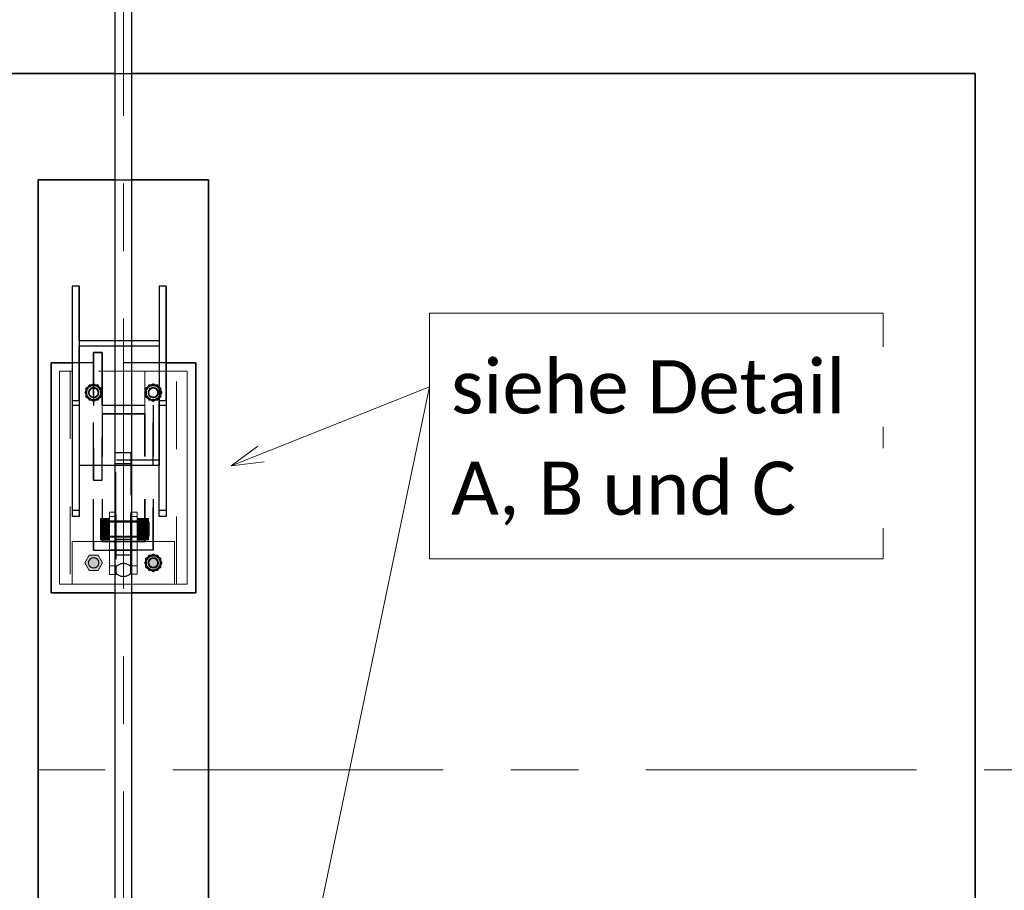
# Model space of a CAD drawing. Header units: metres. Extents: x -3 to 135, y -4 to 27.
# Tile 22 of 81: x 10.32 to 12.63, y 18.48 to 20.53. Entities that reach past the tile are written whole.
import ezdxf

# ---------------------------------------------------------------- set-up
doc = ezdxf.new("R2010")
doc.units = ezdxf.units.M
for name, pattern in [('Rasterlinie', [1.1112499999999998, 0.6349999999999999, -0.15875, 0.15875, -0.15875]), ('Strich', [0.3175, 0.15875, -0.15875]), ('Verdeckt', [0.15, 0.09999999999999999, -0.05])]:
    doc.linetypes.add(name, pattern=pattern)
for name, color, linetype, lineweight in [('_Verdeckte Linien_', 7, 'Strich', 18), ('S-BEAM', 12, 'Continuous', 35), ('S-BEAM-HDLN', 1, 'Verdeckt', 25), ('S-COLS', 52, 'Continuous', 18), ('S-COLS-HDLN', 52, 'Verdeckt', 25), ('S-FNDN', 32, 'Continuous', 35), ('S-FNDN-HDLN', 4, 'Verdeckt', 25), ('S-GRID', 1, 'Continuous', 9), ('Text', 250, 'Continuous', 9), ('Tragwerksverbindungen', 7, 'Continuous', 18)]:
    doc.layers.add(name, color=color, linetype=linetype, lineweight=lineweight)
doc.styles.add('Calibri_1', font='calibri.ttf', dxfattribs={"height": 0.125})

# ---------------------------------------------------------------- blocks, each defined once
blk = doc.blocks.new('SP-TV-Schraube_Mutter_001 - M24-V24-Fundamente Draufsicht')
at = {"layer": 'Tragwerksverbindungen', "linetype": 'Strich'}
blk.add_hatch(color=142, dxfattribs=at).paths.add_polyline_path([(2.483133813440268, 7.231604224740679), (2.503918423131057, 7.231604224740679), (2.514310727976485, 7.249604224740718), (2.503918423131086, 7.26760422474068), (2.483133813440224, 7.26760422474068), (2.472741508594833, 7.249604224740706)])
at = {"layer": '_Verdeckte Linien_'}
for radius, start, end in [(0.01200000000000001, 90, 269.9999999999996), (0.01199999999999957, 269.9999999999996, 90)]:
    blk.add_arc((2.493526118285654, 7.249604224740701), radius, start, end, dxfattribs=at)
at = {"layer": 'Tragwerksverbindungen'}
for p, q in [((2.48313381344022, 7.26760422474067), (2.472741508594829, 7.249604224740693)), ((2.503918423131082, 7.26760422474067), (2.48313381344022, 7.26760422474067)), ((2.514310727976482, 7.249604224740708), (2.503918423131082, 7.26760422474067)), ((2.472741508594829, 7.249604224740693), (2.483133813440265, 7.23160422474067)), ((2.503918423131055, 7.23160422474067), (2.514310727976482, 7.249604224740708)), ((2.483133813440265, 7.23160422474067), (2.503918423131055, 7.23160422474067))]:
    blk.add_line(p, q, dxfattribs=at)
blk = doc.blocks.new('SP-TV-Schraube_Mutter_001 - M24-V11-Fundamente Draufsicht')
at = {"layer": '_Verdeckte Linien_'}
for p, q in [((2.483133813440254, 19.66760422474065), (2.472741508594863, 19.64960422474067)), ((2.503918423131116, 19.66760422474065), (2.483133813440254, 19.66760422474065)), ((2.514310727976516, 19.64960422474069), (2.503918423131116, 19.66760422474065)), ((2.472741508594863, 19.64960422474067), (2.483133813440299, 19.63160422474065)), ((2.483133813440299, 19.63160422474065), (2.503918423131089, 19.63160422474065)), ((2.503918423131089, 19.63160422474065), (2.514310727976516, 19.64960422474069))]:
    blk.add_line(p, q, dxfattribs=at)
for start, end in [(90, 269.9999999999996), (269.9999999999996, 90)]:
    blk.add_arc((2.493526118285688, 19.64960422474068), 0.01200000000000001, start, end, dxfattribs=at)
blk = doc.blocks.new('SP-TV-Mutter_001 - M24-1093895-Fundamente Draufsicht')
at = {"layer": '_Verdeckte Linien_'}
for centre, radius, start, end in [((0, 0), 0.01620000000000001, 359.9999999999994, 179.9999999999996), ((0, 0), 0.01620000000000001, 180.0000000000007, 359.9999999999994), ((0, 0), 0.01199999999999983, 2.289999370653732e-13, 180), ((0, 0), 0.01199999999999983, 180.0000000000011, 2.035554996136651e-13), ((-2.957745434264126e-20, 0), 0.01037600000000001, 6.679164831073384e-13, 179.9999999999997), ((-2.957745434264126e-20, 0), 0.01037600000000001, 179.9999999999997, 359.9999999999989)]:
    blk.add_arc(centre, radius, start, end, dxfattribs=at)
for points in [[(-0.02078460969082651, 8.036904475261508e-17), (-0.01902888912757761, 0.00304099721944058), (-0.01554111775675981, 0.009081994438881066), (-0.01210068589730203, 0.01504099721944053), (-0.01039230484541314, 0.018)], [(-0.01039230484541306, -0.01800000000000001), (-0.01210068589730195, -0.01504099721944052), (-0.01554111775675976, -0.009081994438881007), (-0.01902888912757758, -0.003040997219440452), (-0.0207846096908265, 8.411431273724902e-17)], [(-0.01039230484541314, 0.018), (-0.006975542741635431, 0.018), (-9.467902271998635e-05, 0.018), (0.00688086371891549, 0.018), (0.01039230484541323, 0.018)], [(0.01039230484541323, 0.018), (0.01210068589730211, 0.01504099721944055), (0.01554111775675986, 0.009081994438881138), (0.01902888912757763, 0.003040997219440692), (0.02078460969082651, 2.247160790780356e-16)], [(0.02078460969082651, 2.263023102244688e-16), (0.0190762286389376, -0.002959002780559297), (0.01563579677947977, -0.00891800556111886), (0.01214802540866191, -0.01495900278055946), (0.01039230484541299, -0.01800000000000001)], [(0.01039230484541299, -0.01800000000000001), (0.006975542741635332, -0.01800000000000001), (9.467902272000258e-05, -0.01800000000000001), (-0.006880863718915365, -0.01800000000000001), (-0.01039230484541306, -0.01800000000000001)]]:
    blk.add_open_spline(points, degree=3, dxfattribs=at)
blk = doc.blocks.new('Rundstahl Träger - RB 36-V14-Fundamente Draufsicht')
at = {"layer": 'S-BEAM', "lineweight": 25}
for p, q in [((2.543526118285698, 21.8057504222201), (2.543526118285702, 17.60123693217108)), ((2.583526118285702, 17.60123693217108), (2.583526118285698, 21.8057504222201))]:
    blk.add_line(p, q, dxfattribs=at)
blk = doc.blocks.new('Rundstahl Träger - RB 36-V15-Fundamente Draufsicht')
at = {"layer": 'S-BEAM', "lineweight": 25}
for p, q in [((2.543526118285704, 19.23292108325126), (2.543526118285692, 15.61392529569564)), ((2.583526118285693, 15.61392529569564), (2.583526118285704, 19.23292108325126))]:
    blk.add_line(p, q, dxfattribs=at)
for major_axis, ratio, start_param, end_param in [((0.01999999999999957, 0), 0.7505517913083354, 0.01259374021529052, 3.12899891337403), ((0.02000000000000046, 0), 0.7505517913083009, 3.141592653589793, 6.283185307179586)]:
    blk.add_ellipse((2.563526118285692, 15.61392529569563), major_axis=major_axis, ratio=ratio, start_param=start_param, end_param=end_param, dxfattribs=at)
at = {"layer": 'S-BEAM-HDLN'}
for major_axis, ratio, start_param, end_param in [((0.02000000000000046, 0), 0.7505517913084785, 0, 3.141592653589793), ((0.01999999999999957, 0), 0.7505517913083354, 3.154186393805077, 6.270591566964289)]:
    blk.add_ellipse((2.563526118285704, 19.23292108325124), major_axis=major_axis, ratio=ratio, start_param=start_param, end_param=end_param, dxfattribs=at)
blk = doc.blocks.new('Öse9 - Öse2-1137117-Fundamente Draufsicht')
at = {"layer": 'S-COLS'}
for p, q in [((2.54352611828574, 44.12825934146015), (2.531026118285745, 44.12825934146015)), ((2.531026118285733, 44.12825934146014), (2.531026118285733, 44.11796475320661)), ((2.531026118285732, 44.00196184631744), (2.531026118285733, 44.1179647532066)), ((2.543526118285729, 44.11796475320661), (2.531026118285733, 44.11796475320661)), ((2.531026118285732, 43.98202432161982), (2.531026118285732, 44.00196184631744)), ((2.531026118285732, 44.00196184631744), (2.543526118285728, 44.00196184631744)), ((2.543526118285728, 43.98202432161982), (2.531026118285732, 43.98202432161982))]:
    blk.add_line(p, q, dxfattribs=at)
at = {"layer": 'S-COLS-HDLN'}
for p, q in [((2.546026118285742, 44.12825934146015), (2.543575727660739, 44.12825934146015)), ((2.546026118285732, 44.11796475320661), (2.543575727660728, 44.11796475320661)), ((2.546026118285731, 44.11796475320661), (2.546026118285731, 44.12825934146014)), ((2.546026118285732, 44.1179647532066), (2.546026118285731, 44.00196184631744)), ((2.546026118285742, 44.10718075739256), (2.531026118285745, 44.10718075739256)), ((2.531026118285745, 44.07008075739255), (2.546026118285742, 44.07008075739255)), ((2.546026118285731, 44.05914974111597), (2.531026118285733, 44.05914974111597)), ((2.543575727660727, 44.00196184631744), (2.546026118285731, 44.00196184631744)), ((2.546026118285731, 44.00196184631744), (2.546026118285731, 43.98202432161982)), ((2.546026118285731, 43.98202432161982), (2.543575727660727, 43.98202432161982))]:
    blk.add_line(p, q, dxfattribs=at)
blk = doc.blocks.new('Lasche richtig6 - Lasche richtig-1137238-Fundamente Draufsicht')
at = {"layer": 'S-COLS-HDLN'}
for p, q in [((2.546026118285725, 44.12243060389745), (2.546026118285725, 44.26776297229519)), ((2.581026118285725, 44.26776297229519), (2.546026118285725, 44.26776297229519)), ((2.581026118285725, 44.26776297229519), (2.581026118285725, 44.12243060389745)), ((2.546026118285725, 44.2421859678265), (2.581026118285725, 44.2421859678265)), ((2.546026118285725, 44.12243060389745), (2.546026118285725, 44.0280075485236)), ((2.581026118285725, 44.0280075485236), (2.581026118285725, 44.12243060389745)), ((2.581026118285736, 44.10718075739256), (2.546026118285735, 44.10718075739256)), ((2.546026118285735, 44.07008075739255), (2.581026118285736, 44.07008075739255)), ((2.581026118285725, 44.06373046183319), (2.546026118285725, 44.06373046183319)), ((2.546026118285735, 44.02800754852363), (2.581026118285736, 44.02800754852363))]:
    blk.add_line(p, q, dxfattribs=at)
blk = doc.blocks.new('Öse15 - Öse2-1137252-Fundamente Draufsicht')
at = {"layer": 'S-COLS'}
for p, q in [((10.59602611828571, 19.36883244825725), (10.58352611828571, 19.36883244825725)), ((10.5960261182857, 19.3585378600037), (10.5835261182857, 19.3585378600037)), ((10.5960261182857, 19.3585378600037), (10.5960261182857, 19.36883244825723)), ((10.5960261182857, 19.3585378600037), (10.5960261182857, 19.24302082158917)), ((10.5835261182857, 19.24302082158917), (10.5960261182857, 19.24302082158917)), ((10.5960261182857, 19.24302082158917), (10.5960261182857, 19.2229196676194)), ((10.5960261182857, 19.2229196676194), (10.5835261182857, 19.2229196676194))]:
    blk.add_line(p, q, dxfattribs=at)
at = {"layer": 'S-COLS-HDLN'}
for p, q in [((10.58347650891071, 19.36883244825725), (10.58102611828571, 19.36883244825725)), ((10.5810261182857, 19.36883244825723), (10.5810261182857, 19.3585378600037)), ((10.5810261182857, 19.24302082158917), (10.5810261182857, 19.3585378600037)), ((10.5834765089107, 19.3585378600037), (10.5810261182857, 19.3585378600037)), ((10.59602611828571, 19.34775386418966), (10.58102611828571, 19.34775386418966)), ((10.58102611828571, 19.31065386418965), (10.59602611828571, 19.31065386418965)), ((10.5960261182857, 19.29972284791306), (10.5810261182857, 19.29972284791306)), ((10.5810261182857, 19.2229196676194), (10.5810261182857, 19.24302082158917)), ((10.5810261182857, 19.24302082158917), (10.5834765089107, 19.24302082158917)), ((10.5834765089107, 19.2229196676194), (10.5810261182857, 19.2229196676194))]:
    blk.add_line(p, q, dxfattribs=at)
blk = doc.blocks.new('SP-TV-AP-Rechteck_002 - AP-Rechteck-V26-Fundamente Draufsicht')
at = {"layer": '_Verdeckte Linien_'}
for p, q in [((0.01995039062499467, 0.25), (-0.01995039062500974, 0.25)), ((-0.09995039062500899, -0.25), (0.119950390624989, -0.25))]:
    blk.add_line(p, q, dxfattribs=at)
at = {"layer": 'Tragwerksverbindungen'}
for p, q in [((-0.02000000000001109, 0.25), (-0.15, 0.25)), ((-0.15, 0.25), (-0.15, -0.25)), ((0.15, 0.25), (0.01999999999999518, 0.25)), ((0.15, -0.25), (0.15, 0.25)), ((-0.15, -0.25), (-0.1000000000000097, -0.25)), ((0.1199999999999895, -0.25), (0.15, -0.25))]:
    blk.add_line(p, q, dxfattribs=at)
blk = doc.blocks.new('SP-TV-Schraube_Mutter_001 - M33-V21-Fundamente Draufsicht')
at = {"layer": 'Tragwerksverbindungen', "linetype": 'Strich'}
for points in [[(-0.02499999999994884, 7.363496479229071e-14), (1.082867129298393e-14, 7.363496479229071e-14), (1.082867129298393e-14, 0.02100000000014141), (-0.024999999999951, 0.02100000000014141), (-0.024999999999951, 0.01531941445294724)], [(1.082867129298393e-14, 7.363496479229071e-14), (0.02500000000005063, 7.363496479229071e-14), (0.02500000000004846, 0.02100000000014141), (1.082867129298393e-14, 0.02100000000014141)], [(-0.024999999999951, -0.08510774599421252), (-0.024999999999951, -0.09099999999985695), (1.082867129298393e-14, -0.09099999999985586), (1.082867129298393e-14, -0.06499999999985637), (-0.02499999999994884, -0.06499999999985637)], [(1.082867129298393e-14, -0.09099999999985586), (0.02500000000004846, -0.09099999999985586), (0.02500000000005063, -0.06499999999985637), (1.082867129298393e-14, -0.06499999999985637), (1.082867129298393e-14, -0.08510774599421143)], [(-0.01593777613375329, -0.09315620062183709), (0.01593777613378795, -0.09315620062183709), (0.01593777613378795, -0.09099999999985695), (-0.01593777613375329, -0.09099999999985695)]]:
    blk.add_hatch(color=142, dxfattribs=at).paths.add_polyline_path(points)
at = {"layer": '_Verdeckte Linien_'}
for p, q in [((-0.01649999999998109, 7.255209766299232e-14), (-0.01649999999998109, -0.06499999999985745)), ((0.01650000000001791, -0.06499999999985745), (0.01650000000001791, 7.255209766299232e-14))]:
    blk.add_line(p, q, dxfattribs=at)
at = {"layer": 'Tragwerksverbindungen'}
for p, q in [((-0.02499999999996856, 0.02100000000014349), (-7.825406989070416e-15, 0.0210000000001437)), ((-0.02499999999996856, 0.02100000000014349), (-0.02499999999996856, 7.606718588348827e-14)), ((-7.825406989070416e-15, 7.626509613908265e-14), (-0.02499999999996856, 7.606550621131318e-14)), ((-7.825406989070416e-15, 0.0210000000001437), (0.02500000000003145, 0.02100000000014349)), ((-7.825406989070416e-15, 0.0210000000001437), (-7.825406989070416e-15, 7.626599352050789e-14)), ((0.02500000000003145, 7.606550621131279e-14), (-7.825406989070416e-15, 7.626509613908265e-14)), ((0.02500000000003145, 0.02100000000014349), (0.02500000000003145, 7.606718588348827e-14)), ((-0.02499999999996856, -0.06499999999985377), (-7.199374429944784e-15, -0.06499999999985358)), ((-0.02499999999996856, -0.06499999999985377), (-0.02499999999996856, -0.09099999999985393)), ((-7.199374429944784e-15, -0.06499999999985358), (0.02500000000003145, -0.06499999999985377)), ((-7.199374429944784e-15, -0.06499999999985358), (-7.199374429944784e-15, -0.09099999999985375)), ((0.02500000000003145, -0.06499999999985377), (0.02500000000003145, -0.09099999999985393)), ((-7.199374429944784e-15, -0.09099999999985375), (-0.02499999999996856, -0.09099999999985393)), ((-0.01649999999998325, -0.09099999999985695), (-0.01649999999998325, -0.09315620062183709)), ((0.02500000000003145, -0.09099999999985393), (-7.199374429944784e-15, -0.09099999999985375)), ((0.01650000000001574, -0.09315620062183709), (0.01650000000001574, -0.09099999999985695)), ((-0.0165, -0.09315620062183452), (0.0165, -0.09315620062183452))]:
    blk.add_line(p, q, dxfattribs=at)
blk = doc.blocks.new('SP-TV-Schraube_Mutter_001 - M24-V22-Fundamente Draufsicht')
at = {"layer": '_Verdeckte Linien_'}
for p, q in [((2.623133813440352, 19.66760422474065), (2.612741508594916, 19.64960422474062)), ((2.643918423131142, 19.66760422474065), (2.623133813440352, 19.66760422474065)), ((2.654310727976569, 19.64960422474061), (2.643918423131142, 19.66760422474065)), ((2.612741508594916, 19.64960422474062), (2.623133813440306, 19.63160422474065)), ((2.623133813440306, 19.63160422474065), (2.643918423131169, 19.63160422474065)), ((2.643918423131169, 19.63160422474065), (2.654310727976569, 19.64960422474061))]:
    blk.add_line(p, q, dxfattribs=at)
for radius, start, end in [(0.01200000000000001, 90, 269.9999999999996), (0.01199999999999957, 269.9999999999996, 90)]:
    blk.add_arc((2.633526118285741, 19.64960422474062), radius, start, end, dxfattribs=at)
blk = doc.blocks.new('SP-TV-Schraube_Mutter_001 - M24-V23-Fundamente Draufsicht')
at = {"layer": 'Tragwerksverbindungen', "linetype": 'Strich'}
blk.add_hatch(color=142, dxfattribs=at).paths.add_polyline_path([(2.643918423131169, 19.23160422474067), (2.654310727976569, 19.24960422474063), (2.643918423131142, 19.26760422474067), (2.623133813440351, 19.26760422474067), (2.612741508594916, 19.24960422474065), (2.623133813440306, 19.23160422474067)])
at = {"layer": '_Verdeckte Linien_'}
for start, end in [(90, 269.9999999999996), (269.9999999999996, 90)]:
    blk.add_arc((2.633526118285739, 19.24960422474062), 0.01200000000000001, start, end, dxfattribs=at)
at = {"layer": 'Tragwerksverbindungen'}
for p, q in [((2.62313381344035, 19.26760422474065), (2.612741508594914, 19.24960422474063)), ((2.64391842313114, 19.26760422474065), (2.62313381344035, 19.26760422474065)), ((2.654310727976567, 19.24960422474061), (2.64391842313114, 19.26760422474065)), ((2.612741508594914, 19.24960422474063), (2.623133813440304, 19.23160422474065)), ((2.643918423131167, 19.23160422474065), (2.654310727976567, 19.24960422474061)), ((2.623133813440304, 19.23160422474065), (2.643918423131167, 19.23160422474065))]:
    blk.add_line(p, q, dxfattribs=at)
blk = doc.blocks.new('SP-TV-Mutter_001 - M24-1128538-Fundamente Draufsicht')
at = {"layer": '_Verdeckte Linien_'}
for centre, radius, start, end in [((0, 0), 0.01620000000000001, 359.9999999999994, 179.9999999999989), ((0, 0), 0.01620000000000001, 180, 359.9999999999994), ((0, 0), 0.01199999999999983, 2.289999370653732e-13, 179.9999999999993), ((0, 0), 0.01199999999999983, 180.0000000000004, 2.035554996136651e-13), ((-2.957745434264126e-20, 0), 0.01037600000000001, 3.244165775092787e-13, 179.9999999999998), ((-2.957745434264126e-20, 0), 0.01037600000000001, 179.9999999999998, 359.9999999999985)]:
    blk.add_arc(centre, radius, start, end, dxfattribs=at)
for points in [[(-0.0207846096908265, -8.459899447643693e-17), (-0.01902888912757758, 0.003040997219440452), (-0.01554111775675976, 0.00908199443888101), (-0.01210068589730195, 0.01504099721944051), (-0.01039230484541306, 0.01800000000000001)], [(-0.01039230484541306, 0.01800000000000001), (-0.006880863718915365, 0.01800000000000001), (9.467902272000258e-05, 0.01800000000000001), (0.006975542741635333, 0.01800000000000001), (0.01039230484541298, 0.01800000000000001)], [(0.01039230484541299, 0.01800000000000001), (0.01214802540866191, 0.01495900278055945), (0.01563579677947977, 0.00891800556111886), (0.0190762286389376, 0.002959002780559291), (0.02078460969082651, -2.260379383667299e-16)], [(-0.01039230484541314, -0.018), (-0.01210068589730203, -0.01504099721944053), (-0.01554111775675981, -0.009081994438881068), (-0.01902888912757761, -0.003040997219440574), (-0.02078460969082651, -8.076560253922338e-17)], [(0.01039230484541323, -0.018), (0.006880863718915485, -0.018), (-9.467902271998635e-05, -0.018), (-0.006975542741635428, -0.018), (-0.01039230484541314, -0.018)], [(0.02078460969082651, -2.263023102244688e-16), (0.01902888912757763, -0.003040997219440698), (0.01554111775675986, -0.009081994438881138), (0.0121006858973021, -0.01504099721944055), (0.01039230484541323, -0.018)]]:
    blk.add_open_spline(points, degree=3, dxfattribs=at)
blk = doc.blocks.new('SP-TV-AP-Rechteck_002 - AP-Rechteck-1128539-Fundamente Draufsicht')
at = {"layer": '_Verdeckte Linien_'}
for p, q in [((0.05, 0.05), (-0.05, 0.05)), ((-0.05, 0.05), (-0.05, -0.05)), ((0.05, -0.05), (0.05, 0.05)), ((-0.05, -0.05), (0.05, -0.05))]:
    blk.add_line(p, q, dxfattribs=at)
blk = doc.blocks.new('SP-TV-AP-Rechteck_002 - AP-Rechteck-1128540-Fundamente Draufsicht')
at = {"layer": '_Verdeckte Linien_'}
for p, q in [((0.125, 0.25), (-0.125, 0.25)), ((-0.125, 0.25), (-0.125, -0.25)), ((0.125, -0.25), (0.125, 0.25)), ((-0.125, -0.25), (0.125, -0.25))]:
    blk.add_line(p, q, dxfattribs=at)

msp = doc.modelspace()

# ---------------------------------------------------------------- linework, layer by layer
at = {"layer": 'S-BEAM', "lineweight": 25}
for p, q in [((10.4595261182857, 19.89948282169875), (10.44352611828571, 19.89948282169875)), ((10.44352611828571, 19.89948282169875), (10.44352611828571, 19.63091241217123)), ((10.44352611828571, 19.89948282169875), (10.44352611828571, 19.61939980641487)), ((10.4595261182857, 19.77099629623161), (10.4595261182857, 19.89948282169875)), ((10.4595261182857, 19.89948282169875), (10.4595261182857, 19.77099629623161)), ((10.66352611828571, 19.89948282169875), (10.6475261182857, 19.89948282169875)), ((10.6475261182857, 19.89948282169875), (10.6475261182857, 19.77099629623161)), ((10.6475261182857, 19.89948282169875), (10.6475261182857, 19.77099629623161)), ((10.66352611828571, 19.63091241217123), (10.66352611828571, 19.89948282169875)), ((10.66352611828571, 19.89948282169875), (10.66352611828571, 19.61939980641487)), ((10.5435261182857, 19.77099629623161), (10.4595261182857, 19.77099629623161)), ((10.6475261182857, 19.77099629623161), (10.5835261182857, 19.77099629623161)), ((10.4595261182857, 19.63091241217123), (10.4595261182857, 19.75939893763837)), ((10.4595261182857, 19.75939893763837), (10.5435261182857, 19.75939893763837)), ((10.4595261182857, 19.75939893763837), (10.4595261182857, 19.47931592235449)), ((10.5835261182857, 19.75939893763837), (10.6475261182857, 19.75939893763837)), ((10.6475261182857, 19.75939893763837), (10.6475261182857, 19.63091241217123)), ((10.6475261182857, 19.75939893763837), (10.6475261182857, 19.47931592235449)), ((10.44352611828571, 19.63091241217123), (10.4595261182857, 19.63091241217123)), ((10.44352611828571, 19.63091241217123), (10.44352611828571, 19.35838381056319)), ((10.4595261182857, 19.63091241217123), (10.4595261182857, 19.35838381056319)), ((10.6475261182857, 19.63091241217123), (10.66352611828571, 19.63091241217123)), ((10.6475261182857, 19.35838381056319), (10.6475261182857, 19.63091241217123)), ((10.66352611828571, 19.63091241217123), (10.66352611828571, 19.35838381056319)), ((10.4595261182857, 19.47931592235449), (10.5435261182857, 19.47931592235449)), ((10.5835261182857, 19.47931592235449), (10.6475261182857, 19.47931592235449)), ((10.4595261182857, 19.35838381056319), (10.44352611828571, 19.35838381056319)), ((10.66352611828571, 19.35838381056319), (10.6475261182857, 19.35838381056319))]:
    msp.add_line(p, q, dxfattribs=at)
at = {"layer": 'S-BEAM-HDLN'}
for p, q in [((10.4595261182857, 19.77099629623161), (10.4595261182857, 19.75942739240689)), ((10.4595261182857, 19.77094668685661), (10.4595261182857, 19.75944854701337)), ((10.58347650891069, 19.77099629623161), (10.54357572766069, 19.77099629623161)), ((10.6475261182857, 19.77099629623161), (10.6475261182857, 19.75942739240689)), ((10.6475261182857, 19.77094668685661), (10.6475261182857, 19.75944854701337)), ((10.54357572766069, 19.75939893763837), (10.58347650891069, 19.75939893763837)), ((10.4595261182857, 19.61939980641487), (10.44352611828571, 19.61939980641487)), ((10.66352611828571, 19.61939980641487), (10.6475261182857, 19.61939980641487)), ((10.6475261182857, 19.49091328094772), (10.4595261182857, 19.49091328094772)), ((10.5435757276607, 19.47931592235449), (10.5834765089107, 19.47931592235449)), ((10.44352611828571, 19.37379184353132), (10.4595261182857, 19.37379184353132)), ((10.6475261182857, 19.37379184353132), (10.66352611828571, 19.37379184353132))]:
    msp.add_line(p, q, dxfattribs=at)
at = {"layer": 'S-FNDN'}
for p, q in [((8.5635261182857, 20.3993052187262), (10.5435261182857, 20.3993052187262)), ((10.5835261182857, 20.39930521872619), (12.5635261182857, 20.39930521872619)), ((12.5635261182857, 20.39930521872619), (12.56352611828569, 16.39930521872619)), ((10.36352611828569, 20.14930521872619), (10.5435261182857, 20.14930521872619)), ((10.36352611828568, 16.64930521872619), (10.36352611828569, 20.14930521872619)), ((10.5835261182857, 20.14930521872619), (10.76352611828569, 20.14930521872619)), ((10.76352611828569, 20.14930521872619), (10.76352611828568, 16.64930521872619)), ((10.39352611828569, 19.71960422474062), (10.39352611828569, 19.17960422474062)), ((10.44352611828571, 19.71960422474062), (10.39352611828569, 19.71960422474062)), ((10.73352611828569, 19.71960422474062), (10.66352611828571, 19.71960422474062)), ((10.73352611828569, 19.17960422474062), (10.73352611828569, 19.71960422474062)), ((10.39352611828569, 19.17960422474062), (10.5435261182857, 19.17960422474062)), ((10.5835261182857, 19.17960422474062), (10.73352611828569, 19.17960422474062))]:
    msp.add_line(p, q, dxfattribs=at)
at = {"layer": 'S-FNDN-HDLN'}
for p, q in [((10.54357572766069, 20.3993052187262), (10.5834765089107, 20.39930521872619)), ((10.54357572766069, 20.14930521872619), (10.5834765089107, 20.14930521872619)), ((10.51352611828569, 19.74367655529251), (10.49352611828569, 19.74367655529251)), ((10.49352611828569, 19.74367655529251), (10.49352611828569, 19.71960422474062)), ((10.49352611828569, 19.71960422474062), (10.49352611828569, 19.74367655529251)), ((10.49352611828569, 19.74367655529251), (10.51352611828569, 19.74367655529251)), ((10.51352611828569, 19.71960422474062), (10.51352611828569, 19.74367655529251)), ((10.51352611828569, 19.74367655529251), (10.51352611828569, 19.71960422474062)), ((10.49352611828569, 19.71960422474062), (10.4435757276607, 19.71960422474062)), ((10.49352611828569, 19.27960422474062), (10.49352611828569, 19.71960422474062)), ((10.49352611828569, 19.71960422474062), (10.49352611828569, 19.44372616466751)), ((10.49352611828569, 19.44367655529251), (10.49352611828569, 19.71955461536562)), ((10.51352611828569, 19.71960422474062), (10.51352611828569, 19.62036203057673)), ((10.51352611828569, 19.62036203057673), (10.51352611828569, 19.71960422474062)), ((10.6634765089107, 19.71960422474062), (10.51352611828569, 19.71960422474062)), ((10.51352611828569, 19.71955461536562), (10.51352611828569, 19.62036203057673)), ((10.51352611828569, 19.62036203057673), (10.6335261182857, 19.62036203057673)), ((10.51352611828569, 19.62036203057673), (10.6335261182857, 19.62036203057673)), ((10.6335261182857, 19.62036203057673), (10.6335261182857, 19.61960422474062)), ((10.6335261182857, 19.62036203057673), (10.6335261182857, 19.61960422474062)), ((10.6335261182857, 19.61960422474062), (10.6335261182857, 19.59960422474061)), ((10.63352611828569, 19.27960422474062), (10.63352611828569, 19.61960422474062)), ((10.6335261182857, 19.61955461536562), (10.6335261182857, 19.59960422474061)), ((10.51352611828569, 19.44367655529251), (10.51352611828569, 19.59960422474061)), ((10.51352611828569, 19.59960422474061), (10.61352611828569, 19.59960422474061)), ((10.61352611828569, 19.59960422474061), (10.5135261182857, 19.59960422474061)), ((10.5135261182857, 19.59960422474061), (10.5135261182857, 19.29960422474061)), ((10.61352611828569, 19.29960422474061), (10.61352611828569, 19.59960422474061)), ((10.61352611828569, 19.59960422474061), (10.61352611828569, 19.29960422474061)), ((10.6335261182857, 19.59960422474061), (10.63352611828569, 19.29960422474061)), ((10.63352611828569, 19.59960422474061), (10.63352611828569, 19.29960422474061)), ((10.49352611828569, 19.44367655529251), (10.51352611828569, 19.44367655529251)), ((10.49352611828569, 19.29960422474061), (10.49352611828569, 19.44367655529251)), ((10.4935261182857, 19.27960422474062), (10.4935261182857, 19.29960422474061)), ((10.61352611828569, 19.29960422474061), (10.4935261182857, 19.29960422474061)), ((10.49352611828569, 19.29955461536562), (10.49352611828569, 19.27960422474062)), ((10.5135261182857, 19.29960422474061), (10.61352611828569, 19.29960422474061)), ((10.63352611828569, 19.29960422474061), (10.63352611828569, 19.27960422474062)), ((10.6335261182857, 19.29960422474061), (10.6335261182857, 19.27960422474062)), ((10.49352611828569, 19.27930521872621), (10.49352611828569, 19.27960422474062)), ((10.49352611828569, 19.27960422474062), (10.63352611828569, 19.27960422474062)), ((10.6335261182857, 19.27960422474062), (10.4935261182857, 19.27960422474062)), ((10.63352611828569, 19.27930521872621), (10.49352611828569, 19.27930521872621)), ((10.63352611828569, 19.27960422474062), (10.63352611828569, 19.27930521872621)), ((10.5435757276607, 19.17960422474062), (10.5834765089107, 19.17960422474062))]:
    msp.add_line(p, q, dxfattribs=at)
at = {"layer": 'S-GRID', "linetype": 'Rasterlinie'}
for p, q in [((10.5635261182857, 25.37964771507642), (10.56352611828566, -0.02293294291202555)), ((-2.655727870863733, 18.76367655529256), (47.21519007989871, 18.7636765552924))]:
    msp.add_line(p, q, dxfattribs=at)
at = {"layer": 'Text'}
for p, q in [((10.81682876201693, 19.47767652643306), (11.28257016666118, 19.66313286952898)), ((10.84901751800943, 17.58804445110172), (11.28257016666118, 19.66313286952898)), ((10.81682876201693, 19.47767652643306), (10.87907328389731, 19.52409286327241)), ((10.81682876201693, 19.47767652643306), (10.89394226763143, 19.48675199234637))]:
    msp.add_line(p, q, dxfattribs=at)
at = {"layer": 'Text', "flags": 128}
msp.add_lwpolyline([(11.28257016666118, 19.83584120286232), (12.34739705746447, 19.83584120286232), (12.34739705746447, 19.25934120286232), (11.28257016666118, 19.25934120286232)], close=True, dxfattribs=at)

# ---------------------------------------------------------------- block references
at = {"layer": '_Verdeckte Linien_'}
for name, p, rotation in [('SP-TV-AP-Rechteck_002 - AP-Rechteck-V26-Fundamente Draufsicht', (10.56352611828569, 19.44960422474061), 180), ('SP-TV-AP-Rechteck_002 - AP-Rechteck-1128540-Fundamente Draufsicht', (10.5635261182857, 19.44960422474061), 180), ('SP-TV-AP-Rechteck_002 - AP-Rechteck-1128539-Fundamente Draufsicht', (10.5635261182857, 19.64960422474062), 180), ('SP-TV-Mutter_001 - M24-1093895-Fundamente Draufsicht', (10.49352611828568, 19.64960422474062), 270.0000000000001), ('SP-TV-Mutter_001 - M24-1093895-Fundamente Draufsicht', (10.49352611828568, 19.64960422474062), 270.0000000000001), ('SP-TV-Mutter_001 - M24-1128538-Fundamente Draufsicht', (10.63352611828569, 19.64960422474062), 89.99999999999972), ('SP-TV-Mutter_001 - M24-1128538-Fundamente Draufsicht', (10.63352611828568, 19.64960422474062), 89.99999999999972), ('SP-TV-Schraube_Mutter_001 - M33-V21-Fundamente Draufsicht', (10.53102611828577, 19.32909586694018), 89.99999999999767), ('SP-TV-AP-Rechteck_002 - AP-Rechteck-1128539-Fundamente Draufsicht', (10.49352611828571, 19.24960422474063), 180), ('SP-TV-AP-Rechteck_002 - AP-Rechteck-1128539-Fundamente Draufsicht', (10.6335261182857, 19.24960422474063), 180), ('SP-TV-Mutter_001 - M24-1128538-Fundamente Draufsicht', (10.63352611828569, 19.24960422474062), 89.99999999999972), ('SP-TV-Mutter_001 - M24-1128538-Fundamente Draufsicht', (10.63352611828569, 19.24960422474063), 89.99999999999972)]:
    msp.add_blockref(name, p, dxfattribs=dict(at, rotation=rotation))
for name, p in [('SP-TV-Schraube_Mutter_001 - M24-V11-Fundamente Draufsicht', (8.000000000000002, 0)), ('SP-TV-Schraube_Mutter_001 - M24-V22-Fundamente Draufsicht', (7.999999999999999, 0)), ('SP-TV-Schraube_Mutter_001 - M24-V24-Fundamente Draufsicht', (8.000000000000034, 11.99999999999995)), ('SP-TV-Schraube_Mutter_001 - M24-V23-Fundamente Draufsicht', (7.999999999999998, 0))]:
    msp.add_blockref(name, p, dxfattribs=at)
at = {"layer": 'S-BEAM-HDLN'}
for name, p in [('Rundstahl Träger - RB 36-V14-Fundamente Draufsicht', (7.999999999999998, 0)), ('Rundstahl Träger - RB 36-V15-Fundamente Draufsicht', (7.999999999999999, 0))]:
    msp.add_blockref(name, p, dxfattribs=at)
at = {"layer": 'S-COLS-HDLN'}
for name, p in [('Lasche richtig6 - Lasche richtig-1137238-Fundamente Draufsicht', (7.999999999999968, -24.7594268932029)), ('Öse9 - Öse2-1137117-Fundamente Draufsicht', (7.999999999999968, -24.7594268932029)), ('Öse15 - Öse2-1137252-Fundamente Draufsicht', (0, 0))]:
    msp.add_blockref(name, p, dxfattribs=at)

# ---------------------------------------------------------------- next in the draw order: texts
at = {"layer": 'Text', "color": 7, "char_height": 0.125, "attachment_point": 1, "style": 'Calibri_1', "bg_fill": 3, "box_fill_scale": 1.25, "bg_fill_color": 256, "bg_fill_true_color": 13158600, "bg_fill_transparency": 0}
for s, insert, width in [('siehe Detail', (11.33257016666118, 19.72563286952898), 1.1223625), ('A, B und C ', (11.33257016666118, 19.48750786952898), 1.0301684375)]:
    msp.add_mtext(s, dxfattribs=dict(at, insert=insert, width=width))

doc.saveas('drawing.dxf')
